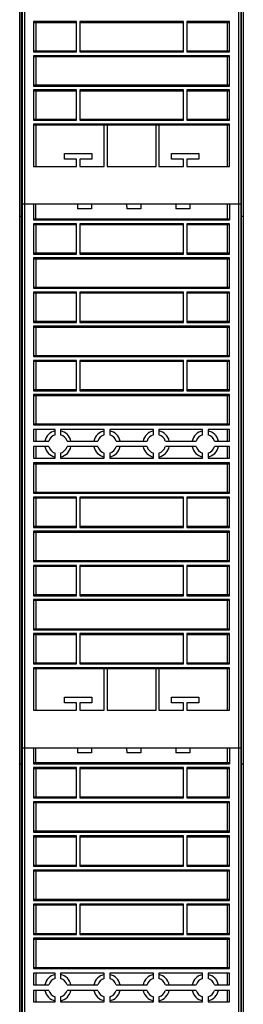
# Model space of a CAD drawing. Header units: millimetres. Extents: x 547 to 630, y 110 to 1526.
# Tile 2 of 3: x 547 to 629, y 817 to 1178. Entities that reach past the tile are written whole.
import ezdxf

# ---------------------------------------------------------------- set-up
doc = ezdxf.new("R2010")
doc.units = ezdxf.units.MM
doc.header["$LTSCALE"] = 107.015369
doc.layers.get('0').update_dxf_attribs({"linetype": 'CONTINUOUS'})

msp = doc.modelspace()

# ---------------------------------------------------------------- linework, layer by layer
at = {"color": 7}
for p, q in [((547.09, 303.84), (547.09, 1506.84)), ((547.79, 303.84), (547.79, 1506.84)), ((547.99, 1506.84), (547.99, 128.84)), ((548.99, 128.84), (548.99, 1506.84)), ((627.19, 1506.84), (627.19, 128.84)), ((628.19, 128.84), (628.19, 1506.84)), ((628.31, 303.84), (628.31, 1506.84)), ((629.01, 1506.84), (629.01, 303.84)), ((552.19, 1177.11), (552.19, 1166.01)), ((567.89, 1177.11), (552.19, 1177.11)), ((552.25, 1176.81), (567.89, 1176.81)), ((552.99, 1176.81), (552.99, 1166.31)), ((567.89, 1166.01), (567.89, 1177.11)), ((569.09, 1177.11), (569.09, 1166.01)), ((607.09, 1177.11), (569.09, 1177.11)), ((569.09, 1176.81), (607.09, 1176.81)), ((607.09, 1166.01), (607.09, 1177.11)), ((608.29, 1177.11), (608.29, 1166.01)), ((623.99, 1177.11), (608.29, 1177.11)), ((608.29, 1176.81), (623.94, 1176.81)), ((623.19, 1166.31), (623.19, 1176.81)), ((623.99, 1166.01), (623.99, 1177.11)), ((547.79, 1174.04), (547.99, 1174.04)), ((628.19, 1174.04), (628.31, 1174.04)), ((552.19, 1166.01), (567.89, 1166.01)), ((552.19, 1164.61), (552.19, 1153.51)), ((623.99, 1164.61), (552.19, 1164.61)), ((567.89, 1166.31), (552.25, 1166.31)), ((552.25, 1164.31), (623.94, 1164.31)), ((552.99, 1164.31), (552.99, 1153.81)), ((607.09, 1166.31), (569.09, 1166.31)), ((569.09, 1166.01), (607.09, 1166.01)), ((623.94, 1166.31), (608.29, 1166.31)), ((608.29, 1166.01), (623.99, 1166.01)), ((623.19, 1153.81), (623.19, 1164.31)), ((623.99, 1153.51), (623.99, 1164.61)), ((552.19, 1153.51), (623.99, 1153.51)), ((623.94, 1153.81), (552.25, 1153.81)), ((552.19, 1152.11), (552.19, 1141.01)), ((567.89, 1152.11), (552.19, 1152.11)), ((552.25, 1151.81), (567.89, 1151.81)), ((552.99, 1151.81), (552.99, 1141.31)), ((567.89, 1141.01), (567.89, 1152.11)), ((569.09, 1152.11), (569.09, 1141.01)), ((607.09, 1152.11), (569.09, 1152.11)), ((569.09, 1151.81), (607.09, 1151.81)), ((607.09, 1141.01), (607.09, 1152.11)), ((608.29, 1152.11), (608.29, 1141.01)), ((623.99, 1152.11), (608.29, 1152.11)), ((608.29, 1151.81), (623.94, 1151.81)), ((623.19, 1141.31), (623.19, 1151.81)), ((623.99, 1141.01), (623.99, 1152.11)), ((552.19, 1141.01), (567.89, 1141.01)), ((552.19, 1139.61), (552.19, 1124.06)), ((623.99, 1139.61), (552.19, 1139.61)), ((567.89, 1141.31), (552.25, 1141.31)), ((552.25, 1139.31), (623.94, 1139.31)), ((552.99, 1139.31), (552.99, 1124.06)), ((607.09, 1141.31), (569.09, 1141.31)), ((569.09, 1141.01), (607.09, 1141.01)), ((578.09, 1124.06), (578.09, 1139.31)), ((579.09, 1139.31), (579.09, 1124.06)), ((597.09, 1124.06), (597.09, 1139.31)), ((598.09, 1139.31), (598.09, 1124.06)), ((623.94, 1141.31), (608.29, 1141.31)), ((608.29, 1141.01), (623.99, 1141.01)), ((623.19, 1124.06), (623.19, 1139.31)), ((623.99, 1124.06), (623.99, 1139.61)), ((547.99, 1135.54), (547.79, 1135.54)), ((628.31, 1135.54), (628.19, 1135.54)), ((563.49, 1126.81), (563.49, 1128.81)), ((563.49, 1128.81), (573.49, 1128.81)), ((573.49, 1128.81), (573.49, 1126.81)), ((602.69, 1126.81), (602.69, 1128.81)), ((602.69, 1128.81), (612.69, 1128.81)), ((612.69, 1128.81), (612.69, 1126.81)), ((567.89, 1126.81), (563.49, 1126.81)), ((567.89, 1124.06), (567.89, 1126.81)), ((569.09, 1126.81), (569.09, 1124.06)), ((573.49, 1126.81), (569.09, 1126.81)), ((607.09, 1126.81), (602.69, 1126.81)), ((607.09, 1124.06), (607.09, 1126.81)), ((608.29, 1126.81), (608.29, 1124.06)), ((612.69, 1126.81), (608.29, 1126.81)), ((552.19, 1124.06), (567.89, 1124.06)), ((569.09, 1124.06), (578.09, 1124.06)), ((579.09, 1124.06), (597.09, 1124.06)), ((598.09, 1124.06), (607.09, 1124.06)), ((608.29, 1124.06), (623.99, 1124.06)), ((547.79, 1120.54), (547.99, 1120.54)), ((628.19, 1120.54), (628.31, 1120.54)), ((547.99, 1110.36), (628.19, 1110.36)), ((552.19, 1110.36), (552.19, 1104.51)), ((552.99, 1104.81), (552.99, 1110.36)), ((568.26, 1110.36), (568.32, 1108.53)), ((573.41, 1110.36), (573.41, 1108.53)), ((586.26, 1110.36), (586.32, 1108.53)), ((591.41, 1110.36), (591.41, 1108.53)), ((604.26, 1110.36), (604.32, 1108.53)), ((609.41, 1110.36), (609.41, 1108.53)), ((623.19, 1104.81), (623.19, 1110.36)), ((623.99, 1110.36), (623.99, 1104.51)), ((573.41, 1108.53), (568.32, 1108.53)), ((591.41, 1108.53), (586.32, 1108.53)), ((609.41, 1108.53), (604.32, 1108.53)), ((547.99, 1105.84), (547.09, 1105.84)), ((552.19, 1104.51), (623.99, 1104.51)), ((552.19, 1103.11), (552.19, 1092.01)), ((567.89, 1103.11), (552.19, 1103.11)), ((623.94, 1104.81), (552.25, 1104.81)), ((552.25, 1102.81), (567.89, 1102.81)), ((552.99, 1102.81), (552.99, 1092.31)), ((567.89, 1092.01), (567.89, 1103.11)), ((569.09, 1103.11), (569.09, 1092.01)), ((607.09, 1103.11), (569.09, 1103.11)), ((569.09, 1102.81), (607.09, 1102.81)), ((607.09, 1092.01), (607.09, 1103.11)), ((608.29, 1103.11), (608.29, 1092.01)), ((623.99, 1103.11), (608.29, 1103.11)), ((608.29, 1102.81), (623.94, 1102.81)), ((623.19, 1092.31), (623.19, 1102.81)), ((623.99, 1092.01), (623.99, 1103.11)), ((629.01, 1105.84), (628.19, 1105.84)), ((547.99, 1096.94), (547.79, 1096.94)), ((628.31, 1096.94), (628.19, 1096.94)), ((552.19, 1092.01), (567.89, 1092.01)), ((567.89, 1092.31), (552.25, 1092.31)), ((607.09, 1092.31), (569.09, 1092.31)), ((569.09, 1092.01), (607.09, 1092.01)), ((623.94, 1092.31), (608.29, 1092.31)), ((608.29, 1092.01), (623.99, 1092.01)), ((552.19, 1090.61), (552.19, 1079.51)), ((623.99, 1090.61), (552.19, 1090.61)), ((552.25, 1090.31), (623.94, 1090.31)), ((552.99, 1090.31), (552.99, 1079.81)), ((623.19, 1079.81), (623.19, 1090.31)), ((623.99, 1079.51), (623.99, 1090.61)), ((547.79, 1081.94), (547.99, 1081.94)), ((628.19, 1081.94), (628.31, 1081.94)), ((552.19, 1079.51), (623.99, 1079.51)), ((552.19, 1078.11), (552.19, 1067.01)), ((567.89, 1078.11), (552.19, 1078.11)), ((623.94, 1079.81), (552.25, 1079.81)), ((552.25, 1077.81), (567.89, 1077.81)), ((552.99, 1077.81), (552.99, 1067.31)), ((567.89, 1067.01), (567.89, 1078.11)), ((569.09, 1078.11), (569.09, 1067.01)), ((607.09, 1078.11), (569.09, 1078.11)), ((569.09, 1077.81), (607.09, 1077.81)), ((607.09, 1067.01), (607.09, 1078.11)), ((608.29, 1078.11), (608.29, 1067.01)), ((623.99, 1078.11), (608.29, 1078.11)), ((608.29, 1077.81), (623.94, 1077.81)), ((623.19, 1067.31), (623.19, 1077.81)), ((623.99, 1067.01), (623.99, 1078.11)), ((552.19, 1067.01), (567.89, 1067.01)), ((567.89, 1067.31), (552.25, 1067.31)), ((607.09, 1067.31), (569.09, 1067.31)), ((569.09, 1067.01), (607.09, 1067.01)), ((623.94, 1067.31), (608.29, 1067.31)), ((608.29, 1067.01), (623.99, 1067.01)), ((552.19, 1065.61), (552.19, 1054.51)), ((623.99, 1065.61), (552.19, 1065.61)), ((552.25, 1065.31), (623.94, 1065.31)), ((552.99, 1065.31), (552.99, 1054.81)), ((623.19, 1054.81), (623.19, 1065.31)), ((623.99, 1054.51), (623.99, 1065.61)), ((552.19, 1054.51), (623.99, 1054.51)), ((552.19, 1053.11), (552.19, 1042.01)), ((567.89, 1053.11), (552.19, 1053.11)), ((623.94, 1054.81), (552.25, 1054.81)), ((552.25, 1052.81), (567.89, 1052.81)), ((552.99, 1052.81), (552.99, 1042.31)), ((567.89, 1042.01), (567.89, 1053.11)), ((569.09, 1053.11), (569.09, 1042.01)), ((607.09, 1053.11), (569.09, 1053.11)), ((569.09, 1052.81), (607.09, 1052.81)), ((607.09, 1042.01), (607.09, 1053.11)), ((608.29, 1053.11), (608.29, 1042.01)), ((623.99, 1053.11), (608.29, 1053.11)), ((608.29, 1052.81), (623.94, 1052.81)), ((623.19, 1042.31), (623.19, 1052.81)), ((623.99, 1042.01), (623.99, 1053.11)), ((547.99, 1042.74), (547.79, 1042.74)), ((552.19, 1042.01), (567.89, 1042.01)), ((567.89, 1042.31), (552.25, 1042.31)), ((607.09, 1042.31), (569.09, 1042.31)), ((569.09, 1042.01), (607.09, 1042.01)), ((623.94, 1042.31), (608.29, 1042.31)), ((608.29, 1042.01), (623.99, 1042.01)), ((628.31, 1042.74), (628.19, 1042.74)), ((552.19, 1040.61), (552.19, 1029.51)), ((623.99, 1040.61), (552.19, 1040.61)), ((552.25, 1040.31), (623.94, 1040.31)), ((552.99, 1040.31), (552.99, 1029.81)), ((623.19, 1029.81), (623.19, 1040.31)), ((623.99, 1029.51), (623.99, 1040.61)), ((547.79, 1027.74), (547.99, 1027.74)), ((552.19, 1029.51), (623.99, 1029.51)), ((552.19, 1027.81), (552.19, 1023.56)), ((560.09, 1027.81), (552.19, 1027.81)), ((623.94, 1029.81), (552.25, 1029.81)), ((552.99, 1027.81), (552.99, 1023.56)), ((560.09, 1025.92), (560.09, 1027.81)), ((562.09, 1027.81), (562.09, 1025.92)), ((578.09, 1027.81), (562.09, 1027.81)), ((578.09, 1025.92), (578.09, 1027.81)), ((580.09, 1027.81), (580.09, 1025.92)), ((596.09, 1027.81), (580.09, 1027.81)), ((596.09, 1025.92), (596.09, 1027.81)), ((598.09, 1027.81), (598.09, 1025.92)), ((614.09, 1027.81), (598.09, 1027.81)), ((614.09, 1025.92), (614.09, 1027.81)), ((616.09, 1027.81), (616.09, 1025.92)), ((623.99, 1027.81), (616.09, 1027.81)), ((623.19, 1023.56), (623.19, 1027.81)), ((623.99, 1023.56), (623.99, 1027.81)), ((628.19, 1027.74), (628.31, 1027.74)), ((552.19, 1023.56), (557.74, 1023.56)), ((564.45, 1023.56), (575.74, 1023.56)), ((582.45, 1023.56), (593.74, 1023.56)), ((600.45, 1023.56), (611.74, 1023.56)), ((618.45, 1023.56), (623.99, 1023.56)), ((552.19, 1021.56), (552.19, 1017.31)), ((557.74, 1021.56), (552.19, 1021.56)), ((552.99, 1021.56), (552.99, 1017.31)), ((575.74, 1021.56), (564.45, 1021.56)), ((593.74, 1021.56), (582.45, 1021.56)), ((611.74, 1021.56), (600.45, 1021.56)), ((623.99, 1021.56), (618.45, 1021.56)), ((623.19, 1017.31), (623.19, 1021.56)), ((623.99, 1017.31), (623.99, 1021.56)), ((552.19, 1017.31), (560.09, 1017.31)), ((560.09, 1017.31), (560.09, 1019.21)), ((562.09, 1019.21), (562.09, 1017.31)), ((562.09, 1017.31), (578.09, 1017.31)), ((578.09, 1017.31), (578.09, 1019.21)), ((580.09, 1019.21), (580.09, 1017.31)), ((580.09, 1017.31), (596.09, 1017.31)), ((596.09, 1017.31), (596.09, 1019.21)), ((598.09, 1019.21), (598.09, 1017.31)), ((598.09, 1017.31), (614.09, 1017.31)), ((614.09, 1017.31), (614.09, 1019.21)), ((616.09, 1019.21), (616.09, 1017.31)), ((616.09, 1017.31), (623.99, 1017.31)), ((552.19, 1015.61), (552.19, 1004.51)), ((623.99, 1015.61), (552.19, 1015.61)), ((552.25, 1015.31), (623.94, 1015.31)), ((552.99, 1015.31), (552.99, 1004.81)), ((623.19, 1004.81), (623.19, 1015.31)), ((623.99, 1004.51), (623.99, 1015.61)), ((552.19, 1004.51), (623.99, 1004.51)), ((552.19, 1003.11), (552.19, 992.01)), ((567.89, 1003.11), (552.19, 1003.11)), ((623.94, 1004.81), (552.25, 1004.81)), ((552.25, 1002.81), (567.89, 1002.81)), ((552.99, 1002.81), (552.99, 992.31)), ((567.89, 992.01), (567.89, 1003.11)), ((569.09, 1003.11), (569.09, 992.01)), ((607.09, 1003.11), (569.09, 1003.11)), ((569.09, 1002.81), (607.09, 1002.81)), ((607.09, 992.01), (607.09, 1003.11)), ((608.29, 1003.11), (608.29, 992.01)), ((623.99, 1003.11), (608.29, 1003.11)), ((608.29, 1002.81), (623.94, 1002.81)), ((623.19, 992.31), (623.19, 1002.81)), ((623.99, 992.01), (623.99, 1003.11)), ((552.19, 992.01), (567.89, 992.01)), ((567.89, 992.31), (552.25, 992.31)), ((607.09, 992.31), (569.09, 992.31)), ((569.09, 992.01), (607.09, 992.01)), ((623.94, 992.31), (608.29, 992.31)), ((608.29, 992.01), (623.99, 992.01)), ((547.99, 988.54), (547.79, 988.54)), ((552.19, 990.61), (552.19, 979.51)), ((623.99, 990.61), (552.19, 990.61)), ((552.25, 990.31), (623.94, 990.31)), ((552.99, 990.31), (552.99, 979.81)), ((623.19, 979.81), (623.19, 990.31)), ((623.99, 979.51), (623.99, 990.61)), ((628.31, 988.54), (628.19, 988.54)), ((552.19, 979.51), (623.99, 979.51)), ((552.19, 978.11), (552.19, 967.01)), ((567.89, 978.11), (552.19, 978.11)), ((623.94, 979.81), (552.25, 979.81)), ((552.25, 977.81), (567.89, 977.81)), ((552.99, 977.81), (552.99, 967.31)), ((567.89, 967.01), (567.89, 978.11)), ((569.09, 978.11), (569.09, 967.01)), ((607.09, 978.11), (569.09, 978.11)), ((569.09, 977.81), (607.09, 977.81)), ((607.09, 967.01), (607.09, 978.11)), ((608.29, 978.11), (608.29, 967.01)), ((623.99, 978.11), (608.29, 978.11)), ((608.29, 977.81), (623.94, 977.81)), ((623.19, 967.31), (623.19, 977.81)), ((623.99, 967.01), (623.99, 978.11)), ((547.79, 973.54), (547.99, 973.54)), ((628.19, 973.54), (628.31, 973.54)), ((552.19, 967.01), (567.89, 967.01)), ((567.89, 967.31), (552.25, 967.31)), ((607.09, 967.31), (569.09, 967.31)), ((569.09, 967.01), (607.09, 967.01)), ((623.94, 967.31), (608.29, 967.31)), ((608.29, 967.01), (623.99, 967.01)), ((552.19, 965.61), (552.19, 954.51)), ((623.99, 965.61), (552.19, 965.61)), ((552.25, 965.31), (623.94, 965.31)), ((552.99, 965.31), (552.99, 954.81)), ((623.19, 954.81), (623.19, 965.31)), ((623.99, 954.51), (623.99, 965.61)), ((552.19, 954.51), (623.99, 954.51)), ((552.19, 953.11), (552.19, 942.01)), ((567.89, 953.11), (552.19, 953.11)), ((623.94, 954.81), (552.25, 954.81)), ((552.25, 952.81), (567.89, 952.81)), ((552.99, 952.81), (552.99, 942.31)), ((567.89, 942.01), (567.89, 953.11)), ((569.09, 953.11), (569.09, 942.01)), ((607.09, 953.11), (569.09, 953.11)), ((569.09, 952.81), (607.09, 952.81)), ((607.09, 942.01), (607.09, 953.11)), ((608.29, 953.11), (608.29, 942.01)), ((623.99, 953.11), (608.29, 953.11)), ((608.29, 952.81), (623.94, 952.81)), ((623.19, 942.31), (623.19, 952.81)), ((623.99, 942.01), (623.99, 953.11)), ((552.19, 942.01), (567.89, 942.01)), ((552.19, 940.61), (552.19, 925.06)), ((623.99, 940.61), (552.19, 940.61)), ((567.89, 942.31), (552.25, 942.31)), ((607.09, 942.31), (569.09, 942.31)), ((569.09, 942.01), (607.09, 942.01)), ((623.94, 942.31), (608.29, 942.31)), ((608.29, 942.01), (623.99, 942.01)), ((623.99, 925.06), (623.99, 940.61)), ((552.25, 940.31), (623.94, 940.31)), ((552.99, 940.31), (552.99, 925.06)), ((578.09, 925.06), (578.09, 940.31)), ((579.09, 940.31), (579.09, 925.06)), ((597.09, 925.06), (597.09, 940.31)), ((598.09, 940.31), (598.09, 925.06)), ((623.19, 925.06), (623.19, 940.31)), ((547.99, 935.04), (547.79, 935.04)), ((628.31, 935.04), (628.19, 935.04)), ((563.49, 927.81), (563.49, 929.81)), ((563.49, 929.81), (573.49, 929.81)), ((573.49, 929.81), (573.49, 927.81)), ((602.69, 927.81), (602.69, 929.81)), ((602.69, 929.81), (612.69, 929.81)), ((612.69, 929.81), (612.69, 927.81)), ((567.89, 927.81), (563.49, 927.81)), ((567.89, 925.06), (567.89, 927.81)), ((569.09, 927.81), (569.09, 925.06)), ((573.49, 927.81), (569.09, 927.81)), ((607.09, 927.81), (602.69, 927.81)), ((607.09, 925.06), (607.09, 927.81)), ((608.29, 927.81), (608.29, 925.06)), ((612.69, 927.81), (608.29, 927.81)), ((552.19, 925.06), (567.89, 925.06)), ((569.09, 925.06), (578.09, 925.06)), ((579.09, 925.06), (597.09, 925.06)), ((598.09, 925.06), (607.09, 925.06)), ((608.29, 925.06), (623.99, 925.06)), ((547.79, 920.04), (547.99, 920.04)), ((628.19, 920.04), (628.31, 920.04)), ((547.99, 911.36), (628.19, 911.36)), ((552.19, 911.36), (552.19, 905.51)), ((552.99, 905.81), (552.99, 911.36)), ((568.26, 911.36), (568.32, 909.53)), ((573.41, 909.53), (568.32, 909.53)), ((573.41, 911.36), (573.41, 909.53)), ((586.26, 911.36), (586.32, 909.53)), ((591.41, 909.53), (586.32, 909.53)), ((591.41, 911.36), (591.41, 909.53)), ((604.26, 911.36), (604.32, 909.53)), ((609.41, 909.53), (604.32, 909.53)), ((609.41, 911.36), (609.41, 909.53)), ((623.19, 905.81), (623.19, 911.36)), ((623.99, 911.36), (623.99, 905.51)), ((547.99, 905.34), (547.09, 905.34)), ((552.19, 905.51), (623.99, 905.51)), ((623.94, 905.81), (552.25, 905.81)), ((629.01, 905.34), (628.19, 905.34)), ((552.19, 904.11), (552.19, 893.01)), ((567.89, 904.11), (552.19, 904.11)), ((552.25, 903.81), (567.89, 903.81)), ((552.99, 903.81), (552.99, 893.31)), ((567.89, 893.01), (567.89, 904.11)), ((569.09, 904.11), (569.09, 893.01)), ((607.09, 904.11), (569.09, 904.11)), ((569.09, 903.81), (607.09, 903.81)), ((607.09, 893.01), (607.09, 904.11)), ((608.29, 904.11), (608.29, 893.01)), ((623.99, 904.11), (608.29, 904.11)), ((608.29, 903.81), (623.94, 903.81)), ((623.19, 893.31), (623.19, 903.81)), ((623.99, 893.01), (623.99, 904.11)), ((547.99, 896.44), (547.79, 896.44)), ((628.31, 896.44), (628.19, 896.44)), ((552.19, 893.01), (567.89, 893.01)), ((552.19, 891.61), (552.19, 880.51)), ((623.99, 891.61), (552.19, 891.61)), ((567.89, 893.31), (552.25, 893.31)), ((552.25, 891.31), (623.94, 891.31)), ((552.99, 891.31), (552.99, 880.81)), ((607.09, 893.31), (569.09, 893.31)), ((569.09, 893.01), (607.09, 893.01)), ((623.94, 893.31), (608.29, 893.31)), ((608.29, 893.01), (623.99, 893.01)), ((623.19, 880.81), (623.19, 891.31)), ((623.99, 880.51), (623.99, 891.61)), ((547.79, 881.44), (547.99, 881.44)), ((552.19, 880.51), (623.99, 880.51)), ((623.94, 880.81), (552.25, 880.81)), ((628.19, 881.44), (628.31, 881.44)), ((552.19, 879.11), (552.19, 868.01)), ((567.89, 879.11), (552.19, 879.11)), ((552.25, 878.81), (567.89, 878.81)), ((552.99, 878.81), (552.99, 868.31)), ((567.89, 868.01), (567.89, 879.11)), ((569.09, 879.11), (569.09, 868.01)), ((607.09, 879.11), (569.09, 879.11)), ((569.09, 878.81), (607.09, 878.81)), ((607.09, 868.01), (607.09, 879.11)), ((608.29, 879.11), (608.29, 868.01)), ((623.99, 879.11), (608.29, 879.11)), ((608.29, 878.81), (623.94, 878.81)), ((623.19, 868.31), (623.19, 878.81)), ((623.99, 868.01), (623.99, 879.11)), ((552.19, 868.01), (567.89, 868.01)), ((552.19, 866.61), (552.19, 855.51)), ((623.99, 866.61), (552.19, 866.61)), ((567.89, 868.31), (552.25, 868.31)), ((552.25, 866.31), (623.94, 866.31)), ((552.99, 866.31), (552.99, 855.81)), ((607.09, 868.31), (569.09, 868.31)), ((569.09, 868.01), (607.09, 868.01)), ((623.94, 868.31), (608.29, 868.31)), ((608.29, 868.01), (623.99, 868.01)), ((623.19, 855.81), (623.19, 866.31)), ((623.99, 855.51), (623.99, 866.61)), ((552.19, 855.51), (623.99, 855.51)), ((552.19, 854.11), (552.19, 843.01)), ((567.89, 854.11), (552.19, 854.11)), ((623.94, 855.81), (552.25, 855.81)), ((567.89, 843.01), (567.89, 854.11)), ((569.09, 854.11), (569.09, 843.01)), ((607.09, 854.11), (569.09, 854.11)), ((607.09, 843.01), (607.09, 854.11)), ((608.29, 854.11), (608.29, 843.01)), ((623.99, 854.11), (608.29, 854.11)), ((623.99, 843.01), (623.99, 854.11)), ((552.25, 853.81), (567.89, 853.81)), ((552.99, 853.81), (552.99, 843.31)), ((569.09, 853.81), (607.09, 853.81)), ((608.29, 853.81), (623.94, 853.81)), ((623.19, 843.31), (623.19, 853.81)), ((567.89, 843.31), (552.25, 843.31)), ((607.09, 843.31), (569.09, 843.31)), ((623.94, 843.31), (608.29, 843.31)), ((547.99, 842.24), (547.79, 842.24)), ((552.19, 843.01), (567.89, 843.01)), ((552.19, 841.61), (552.19, 830.51)), ((623.99, 841.61), (552.19, 841.61)), ((552.25, 841.31), (623.94, 841.31)), ((552.99, 841.31), (552.99, 830.81)), ((569.09, 843.01), (607.09, 843.01)), ((608.29, 843.01), (623.99, 843.01)), ((623.19, 830.81), (623.19, 841.31)), ((623.99, 830.51), (623.99, 841.61)), ((628.31, 842.24), (628.19, 842.24)), ((552.19, 830.51), (623.99, 830.51)), ((552.19, 828.81), (552.19, 824.56)), ((560.09, 828.81), (552.19, 828.81)), ((623.94, 830.81), (552.25, 830.81)), ((552.99, 828.81), (552.99, 824.56)), ((560.09, 826.92), (560.09, 828.81)), ((562.09, 828.81), (562.09, 826.92)), ((578.09, 828.81), (562.09, 828.81)), ((578.09, 826.92), (578.09, 828.81)), ((580.09, 828.81), (580.09, 826.92)), ((596.09, 828.81), (580.09, 828.81)), ((596.09, 826.92), (596.09, 828.81)), ((598.09, 828.81), (598.09, 826.92)), ((614.09, 828.81), (598.09, 828.81)), ((614.09, 826.92), (614.09, 828.81)), ((616.09, 828.81), (616.09, 826.92)), ((623.99, 828.81), (616.09, 828.81)), ((623.19, 824.56), (623.19, 828.81)), ((623.99, 824.56), (623.99, 828.81)), ((547.79, 827.24), (547.99, 827.24)), ((628.19, 827.24), (628.31, 827.24)), ((552.19, 824.56), (557.74, 824.56)), ((552.19, 822.56), (552.19, 818.31)), ((557.74, 822.56), (552.19, 822.56)), ((552.99, 822.56), (552.99, 818.31)), ((564.45, 824.56), (575.74, 824.56)), ((575.74, 822.56), (564.45, 822.56)), ((582.45, 824.56), (593.74, 824.56)), ((593.74, 822.56), (582.45, 822.56)), ((600.45, 824.56), (611.74, 824.56)), ((611.74, 822.56), (600.45, 822.56)), ((618.45, 824.56), (623.99, 824.56)), ((623.99, 822.56), (618.45, 822.56)), ((623.19, 818.31), (623.19, 822.56)), ((623.99, 818.31), (623.99, 822.56)), ((552.19, 818.31), (560.09, 818.31)), ((560.09, 818.31), (560.09, 820.21)), ((562.09, 820.21), (562.09, 818.31)), ((562.09, 818.31), (578.09, 818.31)), ((578.09, 818.31), (578.09, 820.21)), ((580.09, 820.21), (580.09, 818.31)), ((580.09, 818.31), (596.09, 818.31)), ((596.09, 818.31), (596.09, 820.21)), ((598.09, 820.21), (598.09, 818.31)), ((598.09, 818.31), (614.09, 818.31)), ((614.09, 818.31), (614.09, 820.21)), ((616.09, 820.21), (616.09, 818.31)), ((616.09, 818.31), (623.99, 818.31))]:
    msp.add_line(p, q, dxfattribs=at)
for centre, radius, start, end in [((561.09, 1022.56), 4.9, 101.7757, 168.2243), ((561.09, 1022.56), 4.9, 11.7757, 78.2243), ((579.09, 1022.56), 4.9, 101.7757, 168.2243), ((579.09, 1022.56), 4.9, 11.7757, 78.2243), ((597.09, 1022.56), 4.9, 101.7757, 168.2243), ((597.09, 1022.56), 4.9, 11.7757, 78.2243), ((615.09, 1022.56), 4.9, 101.7757, 168.2243), ((615.09, 1022.56), 4.9, 11.7757, 78.2243), ((561.09, 1022.56), 3.5, 106.6015, 163.3985), ((561.09, 1022.56), 3.5, 16.6015, 73.3984), ((579.09, 1022.56), 3.5, 106.6015, 163.3985), ((579.09, 1022.56), 3.5, 16.6015, 73.3985), ((597.09, 1022.56), 3.5, 106.6015, 163.3985), ((597.09, 1022.56), 3.5, 16.6015, 73.3985), ((615.09, 1022.56), 3.5, 106.6015, 163.3985), ((615.09, 1022.56), 3.5, 16.6015, 73.3985), ((561.09, 1022.56), 4.9, 191.7757, 258.2243), ((561.09, 1022.56), 3.5, 196.6015, 253.3985), ((561.09, 1022.56), 4.9, 281.7757, 348.2243), ((561.09, 1022.56), 3.5, 286.6015, 343.3985), ((579.09, 1022.56), 4.9, 191.7757, 258.2243), ((579.09, 1022.56), 3.5, 196.6015, 253.3985), ((579.09, 1022.56), 4.9, 281.7757, 348.2243), ((579.09, 1022.56), 3.5, 286.6015, 343.3985), ((597.09, 1022.56), 4.9, 191.7757, 258.2243), ((597.09, 1022.56), 3.5, 196.6015, 253.3985), ((597.09, 1022.56), 4.9, 281.7757, 348.2243), ((597.09, 1022.56), 3.5, 286.6015, 343.3985), ((615.09, 1022.56), 4.9, 191.7757, 258.2243), ((615.09, 1022.56), 3.5, 196.6015, 253.3985), ((615.09, 1022.56), 4.9, 281.7757, 348.2243), ((615.09, 1022.56), 3.5, 286.6015, 343.3985), ((561.09, 823.56), 4.9, 101.7757, 168.2243), ((561.09, 823.56), 3.5, 106.6015, 163.3985), ((561.09, 823.56), 4.9, 11.7757, 78.2243), ((561.09, 823.56), 3.5, 16.6015, 73.3984), ((579.09, 823.56), 4.9, 101.7757, 168.2243), ((579.09, 823.56), 3.5, 106.6015, 163.3985), ((579.09, 823.56), 4.9, 11.7757, 78.2243), ((579.09, 823.56), 3.5, 16.6015, 73.3985), ((597.09, 823.56), 4.9, 101.7757, 168.2243), ((597.09, 823.56), 3.5, 106.6015, 163.3985), ((597.09, 823.56), 4.9, 11.7757, 78.2243), ((597.09, 823.56), 3.5, 16.6015, 73.3985), ((615.09, 823.56), 4.9, 101.7757, 168.2243), ((615.09, 823.56), 3.5, 106.6015, 163.3985), ((615.09, 823.56), 4.9, 11.7757, 78.2243), ((615.09, 823.56), 3.5, 16.6015, 73.3985), ((561.09, 823.56), 4.9, 191.7757, 258.2243), ((561.09, 823.56), 3.5, 196.6015, 253.3985), ((561.09, 823.56), 4.9, 281.7757, 348.2243), ((561.09, 823.56), 3.5, 286.6015, 343.3985), ((579.09, 823.56), 4.9, 191.7757, 258.2243), ((579.09, 823.56), 3.5, 196.6015, 253.3985), ((579.09, 823.56), 4.9, 281.7757, 348.2243), ((579.09, 823.56), 3.5, 286.6015, 343.3985), ((597.09, 823.56), 4.9, 191.7757, 258.2243), ((597.09, 823.56), 3.5, 196.6015, 253.3985), ((597.09, 823.56), 4.9, 281.7757, 348.2243), ((597.09, 823.56), 3.5, 286.6015, 343.3985), ((615.09, 823.56), 4.9, 191.7757, 258.2243), ((615.09, 823.56), 3.5, 196.6015, 253.3985), ((615.09, 823.56), 4.9, 281.7757, 348.2243), ((615.09, 823.56), 3.5, 286.6015, 343.3985)]:
    msp.add_arc(centre, radius, start, end, dxfattribs=at)
for centre, start_param, end_param in [((552.25, 1177.11), 1.570796, 3.141593), ((623.94, 1177.11), -3.141593, -1.570796), ((552.25, 1166.01), 0, 1.570796), ((552.25, 1164.61), -4.712389, -3.141593), ((623.94, 1166.01), -1.570796, 0), ((623.94, 1164.61), -3.141593, -1.570796), ((552.25, 1153.51), 0, 1.570796), ((623.94, 1153.51), -1.570796, 0), ((552.25, 1152.11), 1.570796, 3.141593), ((623.94, 1152.11), -3.141593, -1.570796), ((552.25, 1141.01), 0, 1.570796), ((552.25, 1139.61), -4.712389, -3.141593), ((623.94, 1141.01), -1.570796, 0), ((623.94, 1139.61), -3.141593, -1.570796), ((552.25, 1104.51), 0, 1.570796), ((552.25, 1103.11), 1.570796, 3.141593), ((623.94, 1104.51), -1.570796, 0), ((623.94, 1103.11), -3.141593, -1.570796), ((552.25, 1092.01), 0, 1.570796), ((623.94, 1092.01), -1.570796, 0), ((552.25, 1090.61), 1.570796, 3.141593), ((623.94, 1090.61), -3.141593, -1.570796), ((552.25, 1079.51), 0, 1.570796), ((552.25, 1078.11), 1.570796, 3.141593), ((623.94, 1079.51), -1.570796, 0), ((623.94, 1078.11), -3.141593, -1.570796), ((552.25, 1067.01), 0, 1.570796), ((623.94, 1067.01), -1.570796, 0), ((552.25, 1065.61), 1.570796, 3.141593), ((623.94, 1065.61), -3.141593, -1.570796), ((552.25, 1054.51), 0, 1.570796), ((552.25, 1053.11), 1.570796, 3.141593), ((623.94, 1054.51), -1.570796, 0), ((623.94, 1053.11), -3.141593, -1.570796), ((552.25, 1042.01), 0, 1.570796), ((623.94, 1042.01), -1.570796, 0), ((552.25, 1040.61), 1.570796, 3.141593), ((623.94, 1040.61), -3.141593, -1.570796), ((552.25, 1029.51), 0, 1.570796), ((623.94, 1029.51), -1.570796, 0), ((552.25, 1015.61), 1.570796, 3.141593), ((623.94, 1015.61), -3.141593, -1.570796), ((552.25, 1004.51), 0, 1.570796), ((552.25, 1003.11), 1.570796, 3.141593), ((623.94, 1004.51), -1.570796, 0), ((623.94, 1003.11), -3.141593, -1.570796), ((552.25, 992.01), 0, 1.570796), ((623.94, 992.01), -1.570796, 0), ((552.25, 990.61), -4.712389, -3.141593), ((623.94, 990.61), -3.141593, -1.570796), ((552.25, 979.51), 0, 1.570796), ((552.25, 978.11), 1.570796, 3.141593), ((623.94, 979.51), -1.570796, 0), ((623.94, 978.11), -3.141593, -1.570796), ((552.25, 967.01), 0, 1.570796), ((623.94, 967.01), -1.570796, 0), ((552.25, 965.61), 1.570796, 3.141593), ((623.94, 965.61), -3.141593, -1.570796), ((552.25, 954.51), 0, 1.570796), ((552.25, 953.11), 1.570796, 3.141593), ((623.94, 954.51), -1.570796, 0), ((623.94, 953.11), -3.141593, -1.570796), ((552.25, 942.01), 0, 1.570796), ((552.25, 940.61), 1.570796, 3.141593), ((623.94, 942.01), -1.570796, 0), ((623.94, 940.61), -3.141593, -1.570796), ((552.25, 905.51), 0, 1.570796), ((623.94, 905.51), -1.570796, 0), ((552.25, 904.11), 1.570796, 3.141593), ((623.94, 904.11), -3.141593, -1.570796), ((552.25, 893.01), 0, 1.570796), ((552.25, 891.61), 1.570796, 3.141593), ((623.94, 893.01), -1.570796, 0), ((623.94, 891.61), -3.141593, -1.570796), ((552.25, 880.51), 0, 1.570796), ((623.94, 880.51), -1.570796, 0), ((552.25, 879.11), 1.570796, 3.141593), ((623.94, 879.11), -3.141593, -1.570796), ((552.25, 868.01), 0, 1.570796), ((552.25, 866.61), 1.570796, 3.141593), ((623.94, 868.01), -1.570796, 0), ((623.94, 866.61), -3.141593, -1.570796), ((552.25, 855.51), 0, 1.570796), ((552.25, 854.11), 1.570796, 3.141593), ((623.94, 855.51), -1.570796, 0), ((623.94, 854.11), -3.141593, -1.570796), ((552.25, 843.01), 0, 1.570796), ((623.94, 843.01), -1.570796, 0), ((552.25, 841.61), 1.570796, 3.141593), ((623.94, 841.61), -3.141593, -1.570796), ((552.25, 830.51), 0, 1.570796), ((623.94, 830.51), -1.570796, 0)]:
    msp.add_ellipse(centre, major_axis=(0, 0.3), ratio=0.181818, start_param=start_param, end_param=end_param, dxfattribs=at)

doc.saveas('drawing.dxf')
